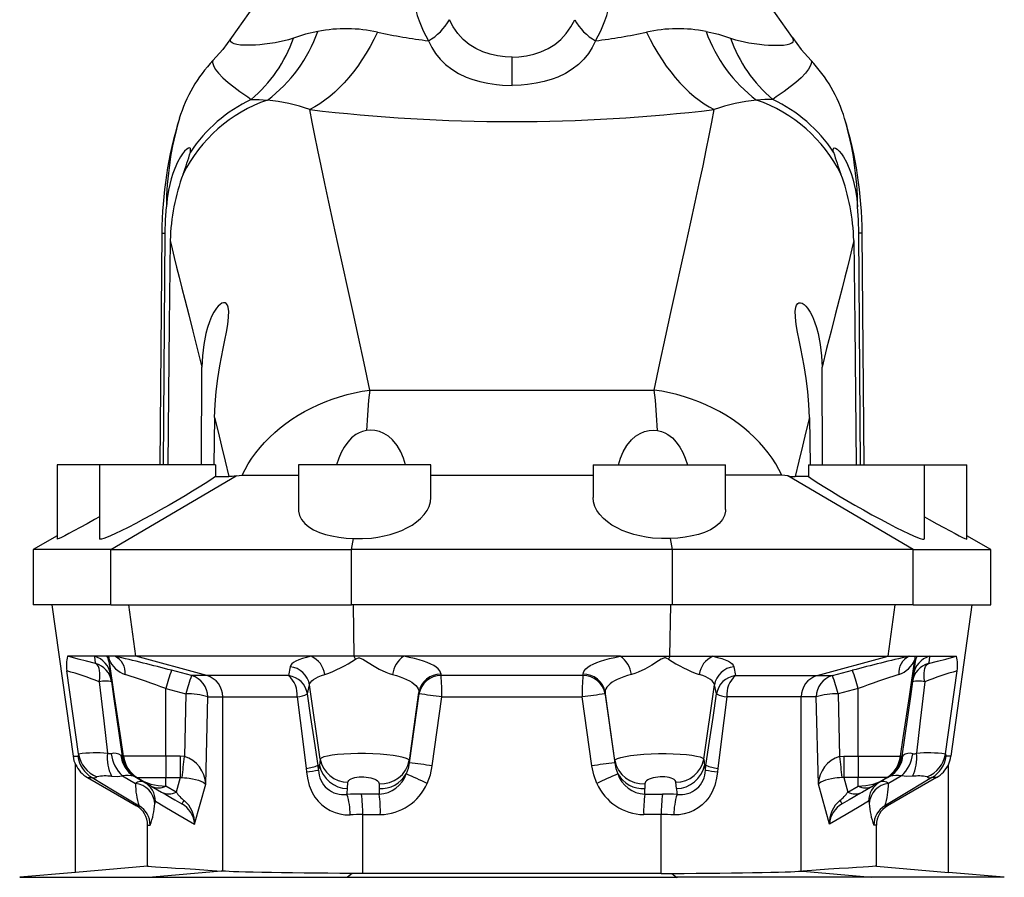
# Model space of a CAD drawing. Extents: x -87 to 1617, y -189 to 2507.
# Tile 4 of 10: x 79 to 347, y 1260 to 1493. Entities that reach past the tile are written whole.
import ezdxf

# ---------------------------------------------------------------- set-up
doc = ezdxf.new("R2010")
doc.units = 0
doc.layers.get('0').update_dxf_attribs({"linetype": 'CONTINUOUS'})

msp = doc.modelspace()

# ---------------------------------------------------------------- linework, layer by layer
at = {"color": 7, "linetype": 'CONTINUOUS'}
for p, q in [((156.48, 1515.47), (137, 1487.65)), ((289.3, 1487.65), (269.82, 1515.47)), ((213.15, 1474.68), (213.15, 1482.37)), ((118.03, 1434.54), (117.48, 1371.58)), ((118.03, 1434.54), (118.99, 1434.54)), ((118.51, 1371.58), (118.99, 1434.54)), ((307.79, 1371.58), (307.31, 1434.54)), ((308.27, 1434.54), (307.31, 1434.54)), ((308.82, 1371.58), (308.27, 1434.54)), ((128.83, 1371.58), (128.96, 1398.14)), ((297.46, 1371.58), (297.34, 1398.14)), ((174.5, 1391.91), (251.79, 1391.91)), ((132.37, 1384.45), (132.2, 1371.58)), ((293.93, 1384.45), (294.1, 1371.58)), ((89.65, 1371.58), (89.65, 1351.42)), ((101.15, 1371.58), (89.65, 1371.58)), ((101.15, 1371.58), (101.15, 1351.53)), ((132.63, 1371.58), (101.15, 1371.58)), ((132.63, 1371.58), (132.61, 1368.38)), ((155.15, 1371.58), (155.15, 1359.42)), ((191.15, 1371.58), (155.15, 1371.58)), ((191.15, 1362.68), (191.15, 1371.58)), ((235.15, 1371.58), (235.15, 1362.68)), ((235.15, 1371.58), (271.15, 1371.58)), ((271.15, 1359.42), (271.15, 1371.58)), ((293.66, 1371.58), (293.69, 1368.38)), ((293.66, 1371.58), (325.15, 1371.58)), ((325.15, 1351.53), (325.15, 1371.58)), ((325.15, 1371.58), (336.65, 1371.58)), ((336.65, 1351.42), (336.65, 1371.58)), ((104.17, 1348.58), (138.22, 1368.6)), ((132.61, 1368.38), (136.23, 1368.38)), ((235.15, 1368.73), (191.15, 1368.73)), ((322.13, 1348.58), (288.08, 1368.6)), ((293.69, 1368.38), (290.06, 1368.38)), ((89.65, 1352.33), (83.15, 1348.58)), ((169.57, 1348.58), (170.07, 1351.55)), ((256.73, 1348.58), (256.22, 1351.55)), ((343.15, 1348.58), (336.65, 1352.33)), ((83.15, 1348.58), (83.15, 1333.58)), ((104.17, 1348.58), (83.15, 1348.58)), ((104.17, 1348.58), (169.57, 1348.58)), ((104.17, 1333.58), (104.17, 1348.58)), ((256.73, 1348.58), (169.57, 1348.58)), ((169.57, 1333.58), (169.57, 1348.58)), ((322.13, 1348.58), (256.73, 1348.58)), ((256.73, 1333.58), (256.73, 1348.58)), ((322.13, 1348.58), (343.15, 1348.58)), ((322.13, 1333.58), (322.13, 1348.58)), ((343.15, 1333.58), (343.15, 1348.58)), ((104.17, 1333.58), (83.15, 1333.58)), ((88.15, 1333.58), (93.93, 1292.44)), ((104.17, 1333.58), (169.57, 1333.58)), ((111.01, 1319.58), (109.08, 1333.58)), ((256.73, 1333.58), (169.57, 1333.58)), ((170.25, 1319.58), (170.06, 1333.58)), ((256.04, 1319.58), (256.24, 1333.58)), ((322.13, 1333.58), (256.73, 1333.58)), ((315.29, 1319.58), (317.22, 1333.58)), ((322.13, 1333.58), (343.15, 1333.58)), ((332.37, 1292.44), (338.15, 1333.58)), ((99.73, 1319.58), (92.41, 1319.58)), ((103.19, 1319.58), (99.73, 1319.58)), ((103.67, 1319.58), (103.19, 1319.58)), ((105.29, 1319.58), (103.67, 1319.58)), ((111.01, 1319.58), (105.29, 1319.58)), ((158.57, 1319.58), (111.01, 1319.58)), ((130.24, 1314.33), (111.01, 1319.58)), ((170.25, 1319.58), (158.57, 1319.58)), ((183.76, 1319.58), (170.25, 1319.58)), ((242.54, 1319.58), (183.76, 1319.58)), ((242.54, 1319.58), (256.04, 1319.58)), ((256.04, 1319.58), (267.72, 1319.58)), ((267.72, 1319.58), (315.29, 1319.58)), ((296.05, 1314.33), (315.29, 1319.58)), ((315.29, 1319.58), (321.01, 1319.58)), ((321.01, 1319.58), (322.63, 1319.58)), ((322.63, 1319.58), (323.11, 1319.58)), ((323.11, 1319.58), (326.57, 1319.58)), ((326.57, 1319.58), (333.89, 1319.58)), ((95.44, 1293.05), (92.27, 1315.64)), ((126.14, 1314.33), (120.68, 1315.78)), ((152.92, 1316.76), (152.48, 1314.33)), ((273.37, 1316.76), (273.81, 1314.33)), ((300.16, 1314.33), (305.62, 1315.78)), ((330.86, 1293.05), (334.03, 1315.64)), ((130.24, 1314.33), (126.14, 1314.33)), ((152.48, 1314.33), (130.24, 1314.33)), ((193.89, 1314.33), (193.87, 1314.74)), ((232.41, 1314.33), (193.89, 1314.33)), ((232.41, 1314.33), (232.43, 1314.74)), ((273.81, 1314.33), (296.05, 1314.33)), ((296.05, 1314.33), (300.16, 1314.33)), ((119.15, 1310.82), (124.61, 1309.37)), ((119.15, 1292.44), (119.15, 1310.82)), ((157.61, 1309.37), (158.19, 1311.8)), ((161.01, 1291.65), (158.19, 1311.8)), ((265.29, 1291.65), (268.11, 1311.8)), ((268.69, 1309.37), (268.11, 1311.8)), ((307.15, 1310.82), (301.69, 1309.37)), ((307.15, 1292.44), (307.15, 1310.82)), ((124.61, 1309.37), (124.2, 1292.38)), ((129.96, 1284.84), (130.52, 1308.53)), ((130.52, 1308.53), (134.61, 1308.53)), ((134.61, 1261.23), (134.61, 1308.53)), ((134.61, 1308.53), (154.77, 1308.53)), ((187.89, 1309.37), (185.26, 1290.66)), ((185.27, 1291.27), (187.86, 1309.78)), ((187.86, 1309.78), (187.89, 1309.37)), ((191.51, 1289.82), (194.1, 1308.53)), ((194.1, 1308.53), (232.2, 1308.53)), ((234.79, 1289.82), (232.2, 1308.53)), ((238.43, 1309.78), (238.41, 1309.37)), ((238.41, 1309.37), (241.04, 1290.66)), ((241.03, 1291.27), (238.43, 1309.78)), ((291.69, 1308.53), (271.53, 1308.53)), ((291.69, 1261.23), (291.69, 1308.53)), ((295.78, 1308.53), (291.69, 1308.53)), ((296.34, 1284.84), (295.78, 1308.53)), ((301.69, 1309.37), (302.1, 1292.38)), ((93.93, 1292.44), (95.21, 1292.44)), ((119.15, 1292.44), (107.64, 1292.44)), ((123.06, 1292.44), (119.15, 1292.44)), ((119.15, 1292.44), (119.15, 1286.63)), ((124.2, 1292.38), (123.06, 1292.44)), ((123.06, 1292.44), (123.06, 1286.63)), ((161.01, 1291.65), (160.88, 1289.96)), ((265.29, 1291.65), (265.42, 1289.96)), ((302.1, 1292.38), (303.24, 1292.44)), ((303.24, 1292.44), (307.15, 1292.44)), ((303.24, 1292.44), (303.24, 1286.63)), ((307.15, 1292.44), (318.66, 1292.44)), ((307.15, 1292.44), (307.15, 1286.63)), ((332.37, 1292.44), (331.09, 1292.44)), ((94.65, 1260.87), (94.65, 1290.16)), ((157.29, 1289.13), (157.38, 1288.23)), ((160.88, 1289.96), (160.48, 1289.96)), ((160.62, 1288.69), (160.48, 1289.96)), ((185.26, 1290.66), (185.27, 1291.27)), ((241.04, 1290.66), (241.03, 1291.27)), ((265.42, 1289.96), (265.81, 1289.96)), ((265.67, 1288.69), (265.81, 1289.96)), ((269.01, 1289.13), (268.92, 1288.23)), ((331.65, 1260.87), (331.65, 1290.16)), ((97.9, 1286.63), (99.13, 1286.63)), ((107.38, 1287.09), (110.89, 1285.04)), ((111.37, 1286.63), (119.15, 1286.63)), ((119.15, 1286.63), (123.06, 1286.63)), ((119.15, 1284.33), (119.15, 1286.63)), ((123.06, 1286.63), (121.97, 1282.7)), ((123.06, 1286.63), (123.56, 1286.64)), ((303.24, 1286.63), (302.74, 1286.64)), ((303.24, 1286.63), (304.33, 1282.7)), ((307.15, 1286.63), (303.24, 1286.63)), ((314.93, 1286.63), (307.15, 1286.63)), ((307.15, 1284.33), (307.15, 1286.63)), ((318.92, 1287.09), (315.4, 1285.04)), ((328.4, 1286.63), (327.17, 1286.63)), ((115.15, 1284.33), (117.97, 1282.7)), ((121.97, 1282.7), (119.15, 1284.33)), ((126.96, 1274), (129.96, 1284.84)), ((168.48, 1283.66), (168.61, 1285.35)), ((177.07, 1284.96), (177.06, 1283.66)), ((249.23, 1284.96), (249.24, 1283.66)), ((257.81, 1283.66), (257.68, 1285.35)), ((299.33, 1274), (296.34, 1284.84)), ((304.33, 1282.7), (307.15, 1284.33)), ((311.15, 1284.33), (308.33, 1282.7)), ((177.08, 1282.14), (172.24, 1282.15)), ((249.21, 1282.14), (254.06, 1282.15)), ((111.87, 1278.95), (111.19, 1278.95)), ((314.42, 1278.95), (315.1, 1278.95)), ((172.61, 1276.58), (177.39, 1276.58)), ((172.61, 1260.57), (172.61, 1276.58)), ((253.68, 1276.58), (248.91, 1276.58)), ((253.68, 1260.57), (253.68, 1276.58)), ((114.19, 1262.58), (114.19, 1273.75)), ((114.19, 1273.75), (114.87, 1273.75)), ((312.1, 1273.75), (311.43, 1273.75)), ((312.1, 1262.58), (312.1, 1273.75)), ((114.19, 1262.58), (94.65, 1260.87)), ((312.1, 1262.58), (331.65, 1260.87)), ((94.65, 1260.88), (79.45, 1259.55)), ((79.45, 1259.55), (115.55, 1259.55)), ((134.14, 1261.26), (115.55, 1259.55)), ((115.55, 1259.55), (168.5, 1259.55)), ((134.61, 1261.23), (134.14, 1261.26)), ((169.71, 1260.58), (168.5, 1259.55)), ((168.5, 1259.55), (257.8, 1259.55)), ((172.61, 1260.57), (169.71, 1260.58)), ((253.68, 1260.57), (256.59, 1260.58)), ((256.59, 1260.58), (257.8, 1259.55)), ((310.75, 1259.55), (257.8, 1259.55)), ((291.69, 1261.23), (292.16, 1261.26)), ((292.16, 1261.26), (310.75, 1259.55)), ((346.85, 1259.55), (310.75, 1259.55)), ((346.85, 1259.55), (331.65, 1260.88))]:
    msp.add_line(p, q, dxfattribs=at)
for points in [[(213.15, 1482.37), (211.33, 1482.44), (209.23, 1482.7), (207.2, 1483.15), (205.27, 1483.78), (203.3, 1484.7), (201.5, 1485.82), (199.91, 1487.13), (198.42, 1488.75), (197.17, 1490.56), (196.13, 1492.52)], [(213.15, 1482.37), (214.97, 1482.44), (217.06, 1482.7), (219.1, 1483.15), (221.02, 1483.78), (223, 1484.7), (224.79, 1485.82), (226.38, 1487.13), (227.87, 1488.75), (229.13, 1490.56), (230.17, 1492.52)], [(137, 1487.65), (134.59, 1484.46), (131.94, 1481.44)], [(153.81, 1487.5), (152.49, 1487.07), (151.23, 1486.74), (150, 1486.47), (148.83, 1486.24), (147.35, 1486.01), (145.97, 1485.83), (144.67, 1485.7), (143.47, 1485.61), (141.92, 1485.55), (140.57, 1485.56), (139.42, 1485.63), (138.43, 1485.77), (137.67, 1485.96), (137.12, 1486.22), (136.83, 1486.5), (136.7, 1486.83), (136.76, 1487.22), (137, 1487.65)], [(160.44, 1489.33), (157.1, 1488.55), (153.81, 1487.5)], [(176.66, 1489.11), (175.66, 1487.13), (174.61, 1485.22), (173.53, 1483.38), (172.41, 1481.61), (171.25, 1479.93), (170.06, 1478.33), (168.83, 1476.81), (167.58, 1475.38), (166.3, 1474.05), (165, 1472.81), (163.68, 1471.66), (162.34, 1470.62), (160.99, 1469.68), (159.62, 1468.84), (158.24, 1468.11)], [(190.44, 1486.78), (191.34, 1484.99), (192.41, 1483.31), (193.66, 1481.75), (195.1, 1480.34), (196.77, 1479.05), (198.65, 1477.91), (200.71, 1476.94), (202.26, 1476.36), (204.38, 1475.73), (206.62, 1475.25), (208.93, 1474.91), (210.61, 1474.76), (213.15, 1474.68)], [(235.85, 1486.78), (234.96, 1484.99), (233.89, 1483.31), (232.63, 1481.75), (231.2, 1480.34), (229.52, 1479.05), (227.64, 1477.91), (225.58, 1476.94), (224.04, 1476.36), (221.92, 1475.73), (219.68, 1475.25), (217.36, 1474.91), (215.68, 1474.76), (213.15, 1474.68)], [(249.64, 1489.11), (250.64, 1487.13), (251.68, 1485.22), (252.77, 1483.38), (253.89, 1481.61), (255.05, 1479.93), (256.24, 1478.33), (257.46, 1476.81), (258.71, 1475.38), (259.99, 1474.05), (261.29, 1472.81), (262.61, 1471.66), (263.95, 1470.62), (265.31, 1469.68), (266.68, 1468.84), (268.06, 1468.11)], [(265.86, 1489.33), (269.2, 1488.55), (272.48, 1487.5)], [(272.48, 1487.5), (273.81, 1487.07), (275.07, 1486.74), (276.3, 1486.47), (277.47, 1486.24), (278.94, 1486.01), (280.33, 1485.83), (281.63, 1485.7), (282.83, 1485.61), (284.38, 1485.55), (285.73, 1485.56), (286.88, 1485.63), (287.86, 1485.77), (288.63, 1485.96), (289.18, 1486.22), (289.47, 1486.5), (289.59, 1486.83), (289.54, 1487.22), (289.3, 1487.65)], [(289.3, 1487.65), (291.71, 1484.46), (294.35, 1481.44)], [(131.94, 1481.44), (131.85, 1480.85), (132.06, 1480.06), (132.58, 1479.1), (133.44, 1477.98), (134.6, 1476.75), (136.04, 1475.46), (137.57, 1474.24), (139.23, 1473.04), (140.36, 1472.27), (141.42, 1471.54), (142.32, 1470.86)], [(294.35, 1481.44), (294.45, 1480.85), (294.23, 1480.06), (293.71, 1479.1), (292.85, 1477.98), (291.69, 1476.75), (290.26, 1475.46), (288.72, 1474.24), (287.06, 1473.04), (285.94, 1472.27), (284.87, 1471.54), (283.97, 1470.86)], [(142.32, 1470.86), (144.48, 1470.84), (146.73, 1470.69)], [(283.97, 1470.86), (281.81, 1470.84), (279.57, 1470.69)], [(174.5, 1391.91), (172.97, 1399.21), (171.46, 1406.24), (170, 1413), (168.58, 1419.49), (167.22, 1425.68), (165.88, 1431.73), (164.61, 1437.47), (163.42, 1442.91), (162.31, 1448.03), (161.28, 1452.83), (160.39, 1457.08), (159.58, 1461.04), (158.86, 1464.72), (158.24, 1468.11)], [(251.79, 1391.91), (253.33, 1399.21), (254.83, 1406.24), (256.3, 1413), (257.72, 1419.49), (259.08, 1425.68), (260.41, 1431.73), (261.68, 1437.47), (262.88, 1442.91), (263.99, 1448.03), (265.02, 1452.83), (265.91, 1457.08), (266.71, 1461.04), (267.43, 1464.72), (268.06, 1468.11)], [(125.81, 1456.51), (125.88, 1457.09), (125.82, 1457.49), (125.63, 1457.69), (125.27, 1457.64), (124.82, 1457.35), (124.25, 1456.79), (123.71, 1456.11), (123.14, 1455.25), (122.34, 1453.79), (121.58, 1452.1), (121.07, 1450.72), (120.62, 1449.28), (120.21, 1447.75), (119.88, 1446.2), (119.52, 1443.97), (119.28, 1441.7)], [(300.49, 1456.51), (300.41, 1457.09), (300.47, 1457.49), (300.67, 1457.69), (301.02, 1457.64), (301.48, 1457.35), (302.04, 1456.79), (302.59, 1456.11), (303.16, 1455.25), (303.96, 1453.79), (304.71, 1452.1), (305.23, 1450.72), (305.68, 1449.28), (306.08, 1447.75), (306.42, 1446.2), (306.78, 1443.97), (307.01, 1441.7)], [(118.99, 1434.54), (119.07, 1438.12), (119.28, 1441.7)], [(307.31, 1434.54), (307.22, 1438.12), (307.01, 1441.7)], [(120.32, 1432.53), (120.08, 1409.74), (119.68, 1371.58)], [(120.32, 1432.53), (120.85, 1430.29), (121.44, 1427.89), (122.07, 1425.31), (122.76, 1422.55), (123.5, 1419.62), (124.29, 1416.52), (125.35, 1412.34), (126.49, 1407.89), (127.69, 1403.15), (128.96, 1398.14)], [(305.97, 1432.53), (305.44, 1430.29), (304.86, 1427.89), (304.22, 1425.31), (303.53, 1422.55), (302.79, 1419.62), (302.01, 1416.52), (300.94, 1412.34), (299.81, 1407.89), (298.6, 1403.15), (297.34, 1398.14)], [(305.97, 1432.53), (306.21, 1409.74), (306.61, 1371.58)], [(132.37, 1384.45), (132.51, 1388), (132.82, 1391.54), (133.27, 1395.04), (133.83, 1398.45), (134.27, 1400.85), (134.74, 1403.2), (135.19, 1405.47), (135.61, 1407.65), (135.86, 1409.14), (136.06, 1410.56), (136.19, 1411.89), (136.21, 1413.25), (136.07, 1414.39), (135.86, 1414.98), (135.55, 1415.4), (135.22, 1415.59), (134.82, 1415.62), (134.35, 1415.47), (133.85, 1415.14), (133.37, 1414.69), (132.89, 1414.12), (132.2, 1413.08), (131.58, 1411.88), (130.97, 1410.43), (130.44, 1408.9), (130.01, 1407.31), (129.42, 1404.31), (129.08, 1401.23), (128.96, 1398.14)], [(293.93, 1384.45), (293.79, 1388), (293.48, 1391.54), (293.03, 1395.04), (292.47, 1398.45), (292.02, 1400.85), (291.56, 1403.2), (291.1, 1405.47), (290.69, 1407.65), (290.44, 1409.14), (290.24, 1410.56), (290.11, 1411.89), (290.09, 1413.25), (290.23, 1414.39), (290.43, 1414.98), (290.74, 1415.4), (291.07, 1415.59), (291.48, 1415.62), (291.94, 1415.47), (292.45, 1415.14), (292.93, 1414.69), (293.4, 1414.12), (294.09, 1413.08), (294.72, 1411.88), (295.33, 1410.43), (295.85, 1408.9), (296.29, 1407.31), (296.88, 1404.31), (297.22, 1401.23), (297.34, 1398.14)], [(139.89, 1368.75), (140.66, 1370.31), (141.53, 1371.85), (142.5, 1373.36), (143.56, 1374.84), (144.72, 1376.29), (145.96, 1377.69), (147.29, 1379.05), (148.7, 1380.36), (150.18, 1381.62), (151.75, 1382.82), (153.38, 1383.96), (155.07, 1385.05), (156.83, 1386.06), (158.64, 1387.01), (160.5, 1387.89), (162.41, 1388.7), (164.35, 1389.43), (166.34, 1390.09), (168.35, 1390.67), (170.38, 1391.16), (172.44, 1391.58), (174.5, 1391.91)], [(286.4, 1368.75), (285.63, 1370.31), (284.76, 1371.85), (283.8, 1373.36), (282.73, 1374.84), (281.58, 1376.29), (280.34, 1377.69), (279.01, 1379.05), (277.6, 1380.36), (276.11, 1381.62), (274.55, 1382.82), (272.92, 1383.96), (271.22, 1385.05), (269.47, 1386.06), (267.66, 1387.01), (265.8, 1387.89), (263.89, 1388.7), (261.94, 1389.43), (259.96, 1390.09), (257.95, 1390.67), (255.91, 1391.16), (253.86, 1391.58), (251.79, 1391.91)], [(132.37, 1384.45), (133.31, 1380.6), (134.27, 1376.64), (135.24, 1372.56), (136.23, 1368.38)], [(293.93, 1384.45), (292.99, 1380.6), (292.03, 1376.64), (291.06, 1372.56), (290.06, 1368.38)], [(173.63, 1380.93), (172.55, 1380.69), (171.64, 1380.33), (170.78, 1379.85), (169.58, 1378.89), (168.53, 1377.76), (167.58, 1376.41), (166.79, 1374.95), (166.13, 1373.42), (165.53, 1371.58)], [(184.19, 1371.58), (183.65, 1373.39), (182.94, 1375.11), (181.97, 1376.83), (180.74, 1378.36), (179.63, 1379.34), (178.36, 1380.13), (177.18, 1380.61), (175.93, 1380.91), (174.78, 1381), (173.63, 1380.93)], [(242.1, 1371.58), (242.65, 1373.39), (243.36, 1375.11), (244.33, 1376.83), (245.56, 1378.36), (246.67, 1379.34), (247.94, 1380.13), (249.11, 1380.61), (250.37, 1380.91), (251.52, 1381), (252.67, 1380.93)], [(252.67, 1380.93), (253.75, 1380.69), (254.66, 1380.33), (255.51, 1379.85), (256.72, 1378.89), (257.76, 1377.76), (258.71, 1376.41), (259.51, 1374.95), (260.16, 1373.42), (260.77, 1371.58)], [(132.61, 1368.38), (131.35, 1367.54), (129.81, 1366.54), (128.15, 1365.5), (126.4, 1364.42), (124.35, 1363.17), (122.22, 1361.91), (120.05, 1360.65), (117.72, 1359.33), (115.38, 1358.03), (113.1, 1356.79), (110.95, 1355.66), (108.9, 1354.61), (107, 1353.67), (105.49, 1352.95), (104.15, 1352.35), (103.02, 1351.88), (102.26, 1351.6), (101.68, 1351.44), (101.31, 1351.4), (101.16, 1351.47), (101.17, 1351.53)], [(138.22, 1368.6), (137.12, 1368.43), (136.23, 1368.38)], [(138.22, 1368.6), (139.02, 1368.7), (139.89, 1368.75)], [(139.89, 1368.75), (141.33, 1368.75), (143.12, 1368.76), (144.9, 1368.77), (146.89, 1368.77), (149.16, 1368.77), (151.64, 1368.77), (154.11, 1368.77), (155.15, 1368.77)], [(286.4, 1368.75), (284.97, 1368.75), (283.17, 1368.76), (281.4, 1368.77), (279.4, 1368.77), (277.13, 1368.77), (274.66, 1368.77), (272.19, 1368.77), (271.15, 1368.77)], [(288.08, 1368.6), (287.28, 1368.7), (286.4, 1368.75)], [(288.08, 1368.6), (289.17, 1368.43), (290.06, 1368.38)], [(293.69, 1368.38), (294.94, 1367.54), (296.49, 1366.54), (298.15, 1365.5), (299.89, 1364.42), (301.95, 1363.17), (304.08, 1361.91), (306.25, 1360.65), (308.58, 1359.33), (310.91, 1358.03), (313.2, 1356.79), (315.35, 1355.66), (317.4, 1354.61), (319.29, 1353.67), (320.81, 1352.95), (322.15, 1352.35), (323.27, 1351.88), (324.04, 1351.6), (324.62, 1351.44), (324.99, 1351.4), (325.14, 1351.47), (325.13, 1351.53)], [(170.07, 1351.55), (172.51, 1351.54), (174.95, 1351.71), (176.72, 1351.95), (178.44, 1352.28), (180.09, 1352.7), (181.7, 1353.21), (183.21, 1353.8), (184.6, 1354.45), (186, 1355.24), (187.24, 1356.09), (188.31, 1356.99), (189.32, 1358.06), (190.11, 1359.17), (190.68, 1360.3), (191.05, 1361.58), (191.13, 1362.68)], [(256.22, 1351.55), (253.79, 1351.54), (251.34, 1351.71), (249.58, 1351.95), (247.86, 1352.28), (246.21, 1352.7), (244.6, 1353.21), (243.09, 1353.8), (241.69, 1354.45), (240.3, 1355.24), (239.06, 1356.09), (237.99, 1356.99), (236.98, 1358.06), (236.19, 1359.17), (235.62, 1360.3), (235.25, 1361.58), (235.17, 1362.68)], [(155.18, 1359.42), (155.16, 1359.02), (155.42, 1357.83), (155.98, 1356.7), (156.85, 1355.65), (157.93, 1354.76), (159.27, 1353.96), (160.85, 1353.25), (162.46, 1352.71), (164.24, 1352.27), (166.15, 1351.92), (168.08, 1351.68), (170.07, 1351.55)], [(271.11, 1359.42), (271.13, 1359.02), (270.88, 1357.83), (270.32, 1356.7), (269.44, 1355.65), (268.36, 1354.76), (267.02, 1353.96), (265.44, 1353.25), (263.83, 1352.71), (262.05, 1352.27), (260.14, 1351.92), (258.22, 1351.68), (256.22, 1351.55)], [(101.15, 1357.49), (99.81, 1356.74), (97.78, 1355.61), (95.87, 1354.56), (94.15, 1353.63), (92.81, 1352.93), (91.67, 1352.33), (90.76, 1351.88), (90.19, 1351.61), (89.82, 1351.46), (89.66, 1351.42), (89.67, 1351.44)], [(325.15, 1357.49), (326.48, 1356.74), (328.52, 1355.61), (330.42, 1354.56), (332.15, 1353.63), (333.48, 1352.93), (334.62, 1352.33), (335.53, 1351.88), (336.1, 1351.61), (336.48, 1351.46), (336.64, 1351.42), (336.63, 1351.44)], [(100.01, 1317.65), (97.61, 1318.27), (95.35, 1318.84), (93.81, 1319.23), (92.41, 1319.58)], [(99.73, 1319.58), (99.89, 1318.47), (100.01, 1317.65)], [(103.63, 1318.15), (103.58, 1318.64), (103.57, 1319), (103.59, 1319.06), (103.6, 1319.06), (103.64, 1319.01), (103.67, 1318.96), (103.76, 1318.73)], [(107.64, 1292.44), (106.88, 1297.45), (105.22, 1308.69), (103.76, 1318.73)], [(158.57, 1319.58), (157.32, 1319.3), (156.21, 1319), (155.22, 1318.66), (154.4, 1318.28), (153.82, 1317.94), (153.38, 1317.57), (153.08, 1317.17), (152.92, 1316.76)], [(170.62, 1318.77), (170.68, 1318.8), (171.05, 1319.01), (171.45, 1319.14), (171.77, 1319.15), (171.93, 1319.11), (172.67, 1318.77), (173.37, 1318.33), (175.22, 1317.19), (177.07, 1316.13), (178.91, 1315.24), (179.82, 1314.89), (180.73, 1314.62)], [(193.87, 1314.74), (193.77, 1315.21), (193.52, 1315.68), (193.11, 1316.16), (192.55, 1316.63), (191.88, 1317.06), (191.09, 1317.47), (190.14, 1317.88), (189.07, 1318.27), (187.92, 1318.63), (186.66, 1318.97), (185.26, 1319.29), (183.76, 1319.58)], [(232.43, 1314.74), (232.53, 1315.21), (232.78, 1315.68), (233.19, 1316.16), (233.75, 1316.63), (234.42, 1317.06), (235.21, 1317.47), (236.15, 1317.88), (237.22, 1318.27), (238.38, 1318.63), (239.64, 1318.97), (241.04, 1319.29), (242.54, 1319.58)], [(255.67, 1318.77), (255.62, 1318.8), (255.24, 1319.01), (254.84, 1319.14), (254.52, 1319.15), (254.37, 1319.11), (253.62, 1318.77), (252.92, 1318.33), (251.08, 1317.19), (249.23, 1316.13), (247.38, 1315.24), (246.47, 1314.89), (245.56, 1314.62)], [(267.72, 1319.58), (268.97, 1319.3), (270.09, 1319), (271.08, 1318.66), (271.9, 1318.28), (272.48, 1317.94), (272.92, 1317.57), (273.22, 1317.17), (273.37, 1316.76)], [(318.66, 1292.44), (319.42, 1297.45), (321.08, 1308.69), (322.54, 1318.73)], [(322.66, 1318.15), (322.71, 1318.64), (322.72, 1319), (322.71, 1319.06), (322.69, 1319.06), (322.66, 1319.01), (322.63, 1318.96), (322.54, 1318.73)], [(326.57, 1319.58), (326.41, 1318.47), (326.29, 1317.65)], [(326.29, 1317.65), (328.69, 1318.27), (330.95, 1318.84), (332.48, 1319.23), (333.89, 1319.58)], [(101.07, 1312.69), (101.17, 1313.51), (101.22, 1314.3), (101.2, 1315.04), (101.13, 1315.72), (101.01, 1316.31), (100.83, 1316.81), (100.6, 1317.2), (100.32, 1317.48), (100.01, 1317.65)], [(103.63, 1318.15), (104.96, 1308.69), (106.54, 1297.45), (107.25, 1292.44)], [(322.66, 1318.15), (321.33, 1308.69), (319.75, 1297.45), (319.05, 1292.44)], [(325.23, 1312.69), (325.12, 1313.51), (325.08, 1314.3), (325.09, 1315.04), (325.16, 1315.72), (325.29, 1316.31), (325.47, 1316.81), (325.7, 1317.2), (325.97, 1317.48), (326.29, 1317.65)], [(158.19, 1311.8), (158.29, 1312.2), (158.5, 1312.59), (158.82, 1312.96), (159.26, 1313.32), (159.83, 1313.68), (160.53, 1314.01), (161.37, 1314.33), (162.32, 1314.62)], [(180.73, 1314.62), (181.78, 1314.34), (182.76, 1314.03), (183.69, 1313.68), (184.54, 1313.31), (185.28, 1312.93), (185.94, 1312.53), (186.51, 1312.11), (186.99, 1311.67), (187.37, 1311.21), (187.64, 1310.74), (187.81, 1310.26), (187.86, 1309.78)], [(245.56, 1314.62), (244.52, 1314.34), (243.53, 1314.03), (242.6, 1313.68), (241.75, 1313.31), (241.01, 1312.93), (240.36, 1312.53), (239.78, 1312.11), (239.31, 1311.67), (238.93, 1311.21), (238.66, 1310.74), (238.49, 1310.26), (238.43, 1309.78)], [(268.11, 1311.8), (268.01, 1312.2), (267.8, 1312.59), (267.47, 1312.96), (267.04, 1313.32), (266.46, 1313.68), (265.77, 1314.01), (264.93, 1314.33), (263.97, 1314.62)], [(101.07, 1312.69), (102.31, 1302.02), (103.3, 1293.23)], [(325.23, 1312.69), (323.98, 1302.02), (322.99, 1293.23)], [(154.77, 1308.53), (155.6, 1302.16), (156.44, 1295.69), (157.29, 1289.13)], [(160.48, 1289.96), (159.51, 1296.53), (158.55, 1303), (157.61, 1309.37)], [(265.81, 1289.96), (266.78, 1296.53), (267.74, 1303), (268.69, 1309.37)], [(271.53, 1308.53), (270.7, 1302.16), (269.86, 1295.69), (269.01, 1289.13)], [(95.44, 1293.05), (95.34, 1292.6), (95.21, 1292.44)], [(104.31, 1293.12), (103.72, 1293.12), (103.3, 1293.23)], [(107.25, 1292.44), (107.16, 1292.45), (106.96, 1292.65)], [(185.27, 1291.27), (185.04, 1291.55), (184.47, 1291.83), (183.59, 1292.11), (182.37, 1292.38), (180.92, 1292.61), (179.2, 1292.81), (177.37, 1292.97), (175.36, 1293.08), (173.36, 1293.14), (171.3, 1293.15), (169.36, 1293.11), (167.47, 1293.01), (165.79, 1292.88), (164.27, 1292.69), (163.02, 1292.48), (162.03, 1292.23), (161.34, 1291.95), (161.01, 1291.65)], [(241.03, 1291.27), (241.26, 1291.55), (241.82, 1291.83), (242.71, 1292.11), (243.93, 1292.38), (245.37, 1292.61), (247.1, 1292.81), (248.93, 1292.97), (250.94, 1293.08), (252.94, 1293.14), (255, 1293.15), (256.94, 1293.11), (258.83, 1293.01), (260.51, 1292.88), (262.03, 1292.69), (263.27, 1292.48), (264.27, 1292.23), (264.95, 1291.95), (265.29, 1291.65)], [(319.05, 1292.44), (319.13, 1292.45), (319.34, 1292.65)], [(321.99, 1293.12), (322.58, 1293.12), (322.99, 1293.23)], [(330.86, 1293.05), (330.96, 1292.6), (331.09, 1292.44)], [(185.26, 1290.66), (184.95, 1289.12), (184.43, 1287.62)], [(190.08, 1285.03), (190.97, 1287.34), (191.51, 1289.82)], [(236.22, 1285.03), (235.33, 1287.34), (234.79, 1289.82)], [(241.04, 1290.66), (241.34, 1289.12), (241.87, 1287.62)], [(97.9, 1286.63), (104.3, 1282.93), (111.19, 1278.95)], [(99.13, 1286.63), (105.07, 1283.03), (111.87, 1278.95)], [(104.4, 1286.98), (105.92, 1286.95), (107.38, 1287.09)], [(111.17, 1286.63), (112.55, 1285.83), (114.22, 1284.86), (114.94, 1284.45), (115.15, 1284.33)], [(123.56, 1286.64), (124.22, 1286.59), (124.86, 1286.53), (125.48, 1286.45), (126.4, 1286.29), (127.21, 1286.12), (128.01, 1285.89), (128.67, 1285.65), (129.29, 1285.36), (129.73, 1285.06), (129.95, 1284.85), (129.96, 1284.84)], [(157.38, 1288.23), (157.6, 1286.47), (158.1, 1284.48), (158.89, 1282.59), (159.61, 1281.36), (160.48, 1280.24), (161.46, 1279.24), (162.57, 1278.38), (163.78, 1277.66), (165.08, 1277.11), (166.4, 1276.75), (167.78, 1276.55), (169.17, 1276.52)], [(168.61, 1285.35), (168.68, 1285.61), (168.86, 1285.86), (169.13, 1286.09), (169.48, 1286.3), (169.92, 1286.48), (170.43, 1286.63), (171, 1286.74), (171.62, 1286.81), (172.26, 1286.84), (172.91, 1286.83), (173.57, 1286.78), (174.21, 1286.69), (174.81, 1286.57), (175.37, 1286.4), (175.86, 1286.21), (176.29, 1285.99), (176.62, 1285.75), (176.87, 1285.49), (177.02, 1285.23), (177.07, 1284.96)], [(257.68, 1285.35), (257.61, 1285.61), (257.44, 1285.86), (257.17, 1286.09), (256.81, 1286.3), (256.37, 1286.48), (255.86, 1286.63), (255.29, 1286.74), (254.68, 1286.81), (254.04, 1286.84), (253.38, 1286.83), (252.73, 1286.78), (252.09, 1286.69), (251.48, 1286.57), (250.93, 1286.4), (250.43, 1286.21), (250.01, 1285.99), (249.67, 1285.75), (249.42, 1285.49), (249.28, 1285.23), (249.23, 1284.96)], [(268.92, 1288.23), (268.7, 1286.47), (268.19, 1284.48), (267.41, 1282.59), (266.68, 1281.36), (265.82, 1280.24), (264.83, 1279.24), (263.73, 1278.38), (262.51, 1277.66), (261.22, 1277.11), (259.89, 1276.75), (258.52, 1276.55), (257.13, 1276.52)], [(302.74, 1286.64), (302.08, 1286.59), (301.44, 1286.53), (300.81, 1286.45), (299.89, 1286.29), (299.09, 1286.12), (298.28, 1285.89), (297.62, 1285.65), (297.01, 1285.36), (296.56, 1285.06), (296.35, 1284.85), (296.34, 1284.84)], [(315.13, 1286.63), (313.75, 1285.83), (312.07, 1284.86), (311.35, 1284.45), (311.15, 1284.33)], [(327.17, 1286.63), (321.23, 1283.03), (314.42, 1278.95)], [(328.4, 1286.63), (322, 1282.93), (315.1, 1278.95)], [(321.89, 1286.98), (320.38, 1286.95), (318.92, 1287.09)], [(117.97, 1282.7), (119.15, 1282.02), (120.46, 1281.26), (121.59, 1280.61), (122.81, 1279.91), (123.47, 1279.52)], [(308.33, 1282.7), (307.15, 1282.02), (305.84, 1281.26), (304.71, 1280.61), (303.49, 1279.91), (302.83, 1279.52)], [(116.3, 1280.19), (116.29, 1280.2), (116.23, 1280.12), (116.17, 1279.87), (116.12, 1279.6)], [(116.3, 1280.19), (118.86, 1278.71), (122.42, 1276.64), (126.96, 1274)], [(310, 1280.19), (307.43, 1278.71), (303.88, 1276.64), (299.33, 1274)], [(310, 1280.19), (310, 1280.2), (310.07, 1280.12), (310.13, 1279.87), (310.17, 1279.6)], [(114.19, 1262.58), (114.55, 1262.55), (115.27, 1262.51), (116.35, 1262.43), (117.8, 1262.34), (119.6, 1262.22), (121.78, 1262.07), (124.32, 1261.91), (127.23, 1261.72), (130.51, 1261.5), (134.14, 1261.26)], [(312.1, 1262.58), (311.74, 1262.55), (311.02, 1262.51), (309.94, 1262.43), (308.5, 1262.34), (306.7, 1262.22), (304.52, 1262.07), (301.97, 1261.91), (299.06, 1261.72), (295.79, 1261.5), (292.16, 1261.26)], [(169.71, 1260.58), (166.38, 1260.6), (163.12, 1260.63), (159.94, 1260.66), (156.68, 1260.69), (153.54, 1260.73), (150.58, 1260.77), (147.8, 1260.81), (145.24, 1260.86), (142.89, 1260.91), (140.79, 1260.96), (138.94, 1261.02), (137.52, 1261.07), (136.32, 1261.12), (135.34, 1261.17), (134.61, 1261.23)], [(168.5, 1259.55), (168.4, 1259.41)], [(253.68, 1260.57), (243.58, 1260.57), (233.47, 1260.57), (223.31, 1260.57), (213.15, 1260.57), (203.01, 1260.57), (192.88, 1260.57), (182.74, 1260.57), (172.61, 1260.57)], [(256.59, 1260.58), (259.91, 1260.6), (263.18, 1260.63), (266.36, 1260.66), (269.62, 1260.69), (272.75, 1260.73), (275.72, 1260.77), (278.49, 1260.81), (281.05, 1260.86), (283.4, 1260.91), (285.51, 1260.96), (287.36, 1261.02), (288.78, 1261.07), (289.98, 1261.12), (290.95, 1261.17), (291.69, 1261.23)], [(257.8, 1259.55), (257.89, 1259.41)]]:
    msp.add_lwpolyline(points, dxfattribs=at)
for centre, radius, start, end in [((219.04, 1503.45), 33.1, 189.4172, 210.2358), ((207.26, 1503.45), 33.1, 329.7642, 350.5828), ((183.44, 1499.41), 14.44, 299.0311, 331.5004), ((242.86, 1499.41), 14.44, 208.4996, 240.9689), ((168.03, 1450.1), 39.96, 77.5288, 100.947), ((258.27, 1450.1), 39.96, 79.053, 102.4712), ((117.25, 1500.46), 38.79, 310.2707, 340.4836), ((122.55, 1502.83), 40.22, 306.9486, 340.384), ((208.24, 1633.84), 148.13, 257.6891, 263.0994), ((218.05, 1633.84), 148.13, 276.9006, 282.3109), ((303.74, 1502.83), 40.22, 199.616, 233.0514), ((309.05, 1500.46), 38.79, 199.5164, 229.7293), ((161.18, 1453.97), 40.12, 136.7916, 163.0435), ((265.11, 1453.97), 40.12, 16.9565, 43.2084), ((159.9, 1432.57), 40.33, 109.0561, 153.4561), ((159.46, 1434.45), 40.23, 115.2029, 146.7477), ((141.47, 1420.21), 50.75, 70.7074, 84.0563), ((284.82, 1420.21), 50.75, 95.9437, 109.2926), ((266.4, 1432.57), 40.33, 26.5439, 70.9439), ((266.84, 1434.45), 40.23, 33.2523, 64.7971), ((213.15, 1928.37), 463.53, 263.197, 276.803), ((228.02, 1433.58), 110, 163.0341, 179.5), ((205.64, 1441.23), 86.35, 163.5595, 179.6916), ((198.27, 1433.58), 110, 0.5, 16.9661), ((220.59, 1441.22), 86.42, 0.3147, 16.4342), ((55.53, 1476.81), 73.15, 338.9935, 343.8877), ((370.76, 1476.81), 73.15, 196.1123, 201.0065), ((176.74, 1430.97), 56.44, 159.6564, 178.4201), ((249.56, 1430.97), 56.44, 1.5799, 20.3436), ((362.17, 1371.37), 188.79, 173.7522, 177.0958), ((64.13, 1371.37), 188.79, 2.9042, 6.2478), ((103, 1317.22), 10.85, 167.4682, 188.3677), ((98.19, 1313.78), 6, 8.0096, 75.1575), ((99.09, 1317.51), 4.59, 8.0465, 26.7132), ((99.04, 1318.63), 4.72, 1.2056, 11.5999), ((110.6, 1321.59), 7.41, 202.6966, 250.1142), ((17.44, 930.48), 398.89, 75.0001, 77.2769), ((103.29, 1315.19), 4.83, 353.2195, 65.46), ((156.08, 1313.79), 6.3, 7.5182, 66.6469), ((147.18, 1355.21), 43.33, 290.4548, 302.7536), ((143.87, 1306.91), 29.27, 23.9186, 25.6505), ((187.52, 1313.88), 6.83, 123.4109, 173.7884), ((238.78, 1313.88), 6.83, 6.2116, 56.5891), ((282.43, 1306.91), 29.27, 154.3495, 156.0814), ((279.12, 1355.21), 43.33, 237.2464, 249.5452), ((270.22, 1313.79), 6.3, 113.3531, 172.4818), ((408.86, 930.48), 398.89, 102.7231, 104.9999), ((323.01, 1315.19), 4.83, 114.54, 186.7805), ((315.7, 1321.59), 7.41, 289.8858, 337.3034), ((328.1, 1313.78), 6, 104.8425, 171.9904), ((327.25, 1318.63), 4.72, 168.4001, 178.7944), ((327.21, 1317.51), 4.59, 153.2868, 171.9535), ((323.3, 1317.22), 10.85, 351.6323, 12.5318), ((59.92, 1204.79), 115.48, 69.1267, 73.7347), ((98.46, 1311.85), 6, 8.0024, 75.0448), ((156.51, 1302.01), 38.38, 158.9741, 166.7291), ((152.26, 1310.78), 6.01, 9.7324, 83.6466), ((274.04, 1310.78), 6.01, 96.3534, 170.2676), ((269.79, 1302.01), 38.38, 13.2709, 21.0259), ((327.83, 1311.85), 6, 104.9552, 171.9976), ((366.37, 1204.79), 115.48, 106.2653, 110.8733), ((48.6, 1123.2), 200.44, 69.3931, 72.7388), ((161.98, 1300.55), 38.4, 158.9779, 166.7289), ((124.53, 1308.56), 5.99, 359.7255, 74.4704), ((128.63, 1308.57), 5.98, 359.6573, 74.3364), ((151.67, 1308.37), 6.02, 9.5796, 82.2561), ((148.14, 1309.27), 6.67, 353.6579, 49.3292), ((193.74, 1308.77), 5.97, 88.807, 170.3114), ((193.77, 1308.36), 5.97, 88.8058, 170.3112), ((140.32, 1309.53), 53.78, 358.9367, 5.1179), ((285.97, 1309.53), 53.78, 174.8821, 181.0633), ((232.53, 1308.36), 5.97, 9.6888, 91.1942), ((232.55, 1308.77), 5.97, 9.6886, 91.193), ((274.62, 1308.37), 6.02, 97.7439, 170.4204), ((278.16, 1309.27), 6.67, 130.6708, 186.3421), ((297.67, 1308.57), 5.98, 105.6636, 180.3427), ((301.76, 1308.56), 5.99, 105.5296, 180.2745), ((264.31, 1300.55), 38.4, 13.2711, 21.0221), ((377.69, 1123.2), 200.44, 107.2612, 110.6069), ((102.74, 1304.93), 7.93, 77.8715, 102.1285), ((323.56, 1304.93), 7.93, 77.8715, 102.1285), ((125.38, 1293.47), 15.92, 71.15, 92.7746), ((153.71, 1317.36), 8.89, 276.8061, 295.9645), ((157.14, 1057.17), 254.06, 81.6353, 83.0485), ((269.16, 1057.17), 254.06, 96.9515, 98.3647), ((272.59, 1317.36), 8.89, 244.0355, 263.1939), ((300.92, 1293.47), 15.92, 87.2254, 108.85), ((101.85, 1293.55), 8, 188, 205.7121), ((103.13, 1293.55), 8, 187.981, 239.96), ((100.17, 1258.27), 35.09, 84.8841, 97.7532), ((103.29, 1294.26), 7.94, 188.7899, 248.9314), ((114.36, 1291.95), 11.13, 173.3895, 206.5345), ((105.17, 1290.29), 2.96, 52.6891, 106.9326), ((114.17, 1294.35), 9.94, 187.1112, 226.9181), ((114.22, 1293.28), 7.29, 184.9861, 239.4169), ((115.17, 1293.55), 8, 188, 240), ((107.3, 1292.52), 0.0932, 237.6618, 279.6381), ((107.33, 1296.05), 3.62, 269.7598, 274.8886), ((115.29, 1293.69), 8.08, 188.9636, 240.9151), ((115.11, 1293.43), 7.86, 187.3248, 239.9033), ((115.59, 1293.44), 8.02, 187.1611, 238.1882), ((-172.26, 1322.62), 297.99, 353.0649, 354.1767), ((121.72, 1284.52), 8.25, 2.251, 72.4813), ((168.76, 1293.27), 7.92, 191.7759, 268.927), ((257.53, 1293.27), 7.92, 271.073, 348.2241), ((304.58, 1284.52), 8.25, 107.5187, 177.749), ((598.55, 1322.62), 297.99, 185.8233, 186.9351), ((310.7, 1293.44), 8.02, 301.8118, 352.8389), ((311, 1293.69), 8.08, 299.0849, 351.0364), ((311.13, 1293.55), 8, 300, 352), ((311.18, 1293.43), 7.86, 300.0967, 352.6752), ((312.07, 1293.28), 7.29, 300.5831, 355.0139), ((318.97, 1296.05), 3.62, 265.1114, 270.2402), ((312.13, 1294.35), 9.94, 313.0819, 352.8888), ((319, 1292.52), 0.0932, 260.3619, 302.3382), ((321.13, 1290.29), 2.96, 73.0674, 127.3109), ((311.94, 1291.95), 11.13, 333.4655, 6.6105), ((326.12, 1258.27), 35.09, 82.2468, 95.1159), ((323.01, 1294.26), 7.94, 291.0686, 351.2101), ((323.17, 1293.55), 8, 300.04, 352.019), ((324.44, 1293.55), 8, 334.2856, 352), ((101.9, 1293.56), 8.01, 205.0767, 239.9866), ((155.9, 1300.95), 11.9, 276.6918, 292.6269), ((140.72, 1293.27), 20.43, 347.0292, 350.6722), ((168.63, 1291.58), 7.92, 191.7762, 268.9267), ((177.57, 1292.79), 7.84, 266.3397, 348.7922), ((155.79, 1046.35), 246.08, 81.6536, 83.1213), ((270.51, 1046.35), 246.08, 96.8787, 98.3464), ((248.73, 1292.79), 7.84, 191.2078, 273.6603), ((257.66, 1291.58), 7.92, 271.0733, 348.2238), ((285.58, 1293.27), 20.43, 189.3278, 192.9708), ((270.39, 1300.95), 11.9, 247.3731, 263.3082), ((324.4, 1293.56), 8.01, 300.0134, 334.9233), ((99.6, 1287.78), 1.24, 247.6479, 312.0687), ((102.81, 1274.24), 12.84, 82.886, 100.6813), ((108.7, 1278.39), 8.8, 78.1106, 98.6261), ((111.27, 1286.84), 0.236, 245.3465, 294.6535), ((118.97, 1298.04), 13.71, 236.354, 270.7606), ((156.03, 1309.73), 21.54, 273.5782, 282.3042), ((167.37, 1288.75), 6.74, 180.5665, 278.0884), ((177.45, 1291.76), 8.11, 267.2032, 329.3365), ((176.65, 1290.39), 8.26, 273.0215, 340.4098), ((146.38, 1197.15), 98.15, 63.5632, 67.1925), ((279.91, 1197.15), 98.15, 112.8075, 116.4368), ((248.84, 1291.76), 8.11, 210.6635, 272.7968), ((249.65, 1290.39), 8.26, 199.5902, 266.9785), ((258.93, 1288.75), 6.74, 261.9116, 359.4335), ((270.26, 1309.73), 21.54, 257.6958, 266.4218), ((307.33, 1298.04), 13.71, 269.2394, 303.646), ((315.03, 1286.84), 0.236, 245.3465, 294.6535), ((317.6, 1278.39), 8.8, 81.3739, 101.8894), ((323.48, 1274.24), 12.84, 79.3187, 97.114), ((326.7, 1287.78), 1.24, 227.9313, 292.3521), ((112.35, 1283.47), 2.15, 63.5349, 132.8709), ((110.28, 1279.22), 5.86, 3.7169, 84.0096), ((130.81, 1285.12), 19.92, 180.2379, 198.0595), ((110.32, 1280.21), 5.98, 359.8385, 59.9728), ((117.15, 1288.27), 4.42, 243.0976, 296.9024), ((140.96, 1285.78), 27.61, 352.2864, 355.5814), ((204.64, 1283.37), 27.58, 179.4108, 182.5573), ((177.09, 1290.78), 14.21, 271.2073, 336.12), ((249.21, 1290.78), 14.21, 203.88, 268.7927), ((221.66, 1283.37), 27.58, 357.4427, 0.5892), ((285.34, 1285.78), 27.61, 184.4186, 187.7136), ((309.15, 1288.27), 4.42, 243.0976, 296.9024), ((315.98, 1280.21), 5.98, 120.0272, 180.1615), ((316.02, 1279.22), 5.86, 95.9904, 176.2831), ((313.94, 1283.47), 2.15, 47.1291, 116.4651), ((295.48, 1285.12), 19.92, 341.9405, 359.7621), ((119.97, 1286.64), 4.42, 243.099, 296.901), ((129.17, 1287.24), 8.52, 212.219, 233.2436), ((172.38, 1163.75), 118.4, 90.0681, 91.9661), ((151.54, 1276.65), 17.64, 359.5599, 17.9244), ((141.64, 1277.29), 30.98, 358.6963, 9.0227), ((142.39, 1277.44), 35.01, 358.5836, 7.7115), ((283.91, 1277.44), 35.01, 172.2885, 181.4164), ((284.66, 1277.29), 30.98, 170.9773, 181.3037), ((253.92, 1163.75), 118.4, 88.0339, 89.9319), ((274.76, 1276.65), 17.64, 162.0756, 180.4401), ((297.12, 1287.24), 8.52, 306.7564, 327.781), ((306.33, 1286.64), 4.42, 243.099, 296.901), ((108.19, 1273.75), 6, 0.0185, 59.9834), ((108.87, 1273.75), 6, 359.9934, 59.975), ((98.24, 1280.37), 17.9, 338.2919, 357.5151), ((119.15, 1283.11), 5.62, 320.2797, 331.3143), ((119.82, 1273.35), 7.18, 5.2505, 59.409), ((119.13, 1274.34), 7.84, 357.5817, 50.8799), ((307.17, 1274.34), 7.84, 129.1201, 182.4183), ((306.48, 1273.35), 7.18, 120.591, 174.7495), ((307.15, 1283.11), 5.62, 208.6857, 219.7203), ((328.06, 1280.37), 17.9, 182.4849, 201.7081), ((317.43, 1273.75), 6, 120.025, 180.0066), ((318.11, 1273.75), 6, 120.0166, 179.9815), ((172.74, 1185.39), 91.2, 90.0777, 92.2403), ((253.56, 1185.39), 91.2, 87.7597, 89.9223)]:
    msp.add_arc(centre, radius, start, end, dxfattribs=at)

doc.saveas('drawing.dxf')
